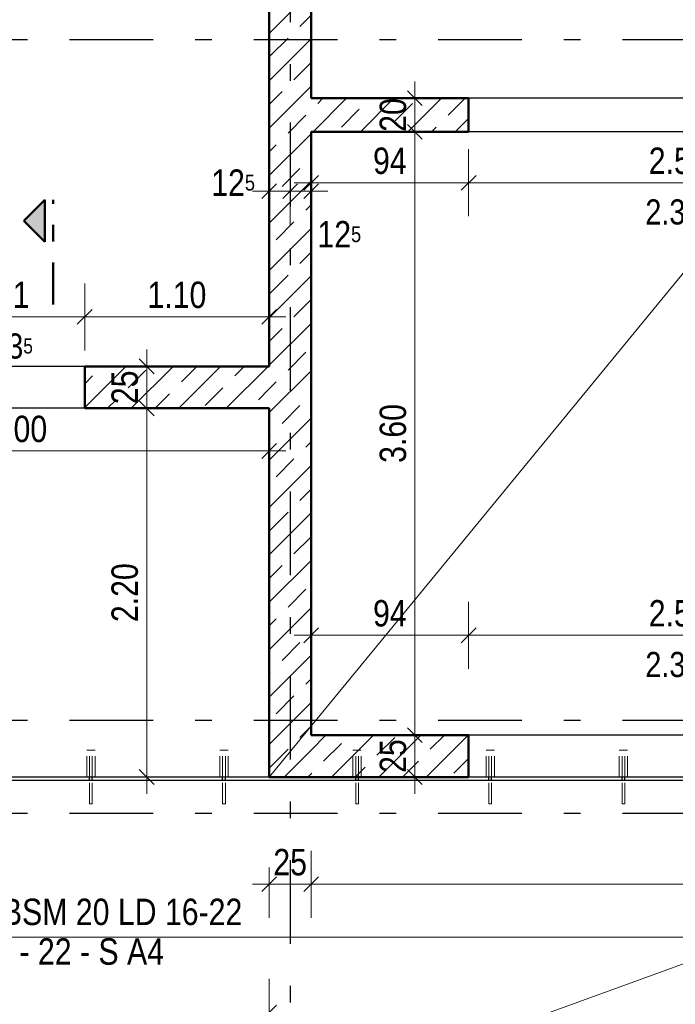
# Model space of a CAD drawing. Header units: millimetres. Extents: x 0 to 102, y -15 to 47.
# Tile 54 of 103: x 33.54 to 37.45, y 18.35 to 24.22. Entities that reach past the tile are written whole.
import ezdxf

# ---------------------------------------------------------------- set-up
doc = ezdxf.new("R2010")
doc.units = ezdxf.units.MM
for name, pattern in [('DASHDOT', [1, 0.5, -0.25, 0, -0.25]), ('DASHDOTX2', [2, 1, -0.5, 0, -0.5]), ('HIDDEN', [0.375, 0.25, -0.125])]:
    doc.linetypes.add(name, pattern=pattern)
doc.layers.add('Achsen', color=7, linetype='Continuous', lineweight=20)
doc.layers.add('Schraffuren', color=7, linetype='Continuous', lineweight=20)
doc.styles.add('Arial Narrow', font='ARIALN.TTF')
doc.dimstyles.new('Arch_Strakon_dimstyle', dxfattribs={"dimtxt": 15.75, "dimasz": 1, "dimexe": 1.25, "dimexo": 0.0625, "dimgap": 1, "dimtad": 0, "dimzin": 12, "dimdsep": 46, "dimtxsty": 'Arial Narrow', "dimblk": 'Arrowhead_Tick', "dimsah": 1, "dimcen": 0, "dimse1": 1, "dimse2": 1, "dimclrd": 6, "dimclrt": 2, "dimazin": 0, "dimtfac": 1, "dimtdec": 4, "dimtmove": 0, "dimatfit": 3, "dimldrblk": 'NONE', "dimfxl": 1, "dimtvp": 1, "dimtolj": 1, "dimtzin": 0, "dimlwd": 13, "dimarcsym": 2})
pattern_1 = [(45, (0, 0), (-0.14142136, 0.14142136), [0.15, -0.1]), (45, (-0.07071, 0.07071), (-0.14142136, 0.14142136), [])]

# ---------------------------------------------------------------- blocks, each defined once
blk = doc.blocks.new('Arrowhead_Tick')
at = {"color": 0, "linetype": 'Continuous', "lineweight": -2}
for p, q in [((0, 20), (0, -10)), ((-1, 0), (0, 0)), ((10, 0), (0, 0))]:
    blk.add_line(p, q, dxfattribs=at)
at = {"color": 2, "linetype": 'Continuous', "lineweight": 35}
blk.add_line((4.42, 4.42), (-4.42, -4.42), dxfattribs=at)
blk = doc.blocks.new('*D57')
at = {"layer": 'Achsen', "color": 6, "linetype": 'Continuous', "lineweight": 13}
blk.add_line((32.0407, 21.65), (35.0207, 21.65), dxfattribs=at)
at = {"layer": 'Defpoints', "color": 0}
for p in [(32.0307, 21.9045), (35.0307, 21.9045), (35.0307, 21.65)]:
    blk.add_point(p, dxfattribs=at)
at = {"layer": 'Achsen', "color": 6, "lineweight": 13, "xscale": 0.01, "yscale": 0.01, "zscale": 0.01}
blk.add_blockref('Arrowhead_Tick', (35.0307, 21.65), dxfattribs=at)
at = {"layer": 'Achsen', "color": 6, "lineweight": 13, "xscale": 0.01, "yscale": 0.01, "zscale": 0.01, "rotation": 180}
blk.add_blockref('Arrowhead_Tick', (32.0307, 21.65), dxfattribs=at)
at = {"layer": 'Achsen', "color": 2, "lineweight": 35, "insert": (33.5307, 21.7804), "char_height": 0.1575, "attachment_point": 5, "style": 'Arial Narrow'}
blk.add_mtext('\\A1;3.00', dxfattribs=at)
blk = doc.blocks.new('_None')
blk = doc.blocks.new('*D156')
at = {"layer": 'Achsen', "color": 6, "linetype": 'Continuous', "lineweight": 13}
blk.add_line((35.2907, 23.25), (36.2107, 23.25), dxfattribs=at)
at = {"layer": 'Defpoints', "color": 0}
for p in [(35.2807, 23.7545), (36.2207, 23.5544), (36.2207, 23.25)]:
    blk.add_point(p, dxfattribs=at)
at = {"layer": 'Achsen', "color": 6, "lineweight": 13, "xscale": 0.01, "yscale": 0.01, "zscale": 0.01}
blk.add_blockref('Arrowhead_Tick', (36.2207, 23.25), dxfattribs=at)
at = {"layer": 'Achsen', "color": 6, "lineweight": 13, "xscale": 0.01, "yscale": 0.01, "zscale": 0.01, "rotation": 180}
blk.add_blockref('Arrowhead_Tick', (35.2807, 23.25), dxfattribs=at)
at = {"layer": 'Achsen', "color": 2, "lineweight": 35, "insert": (35.7507, 23.3804), "char_height": 0.1575, "attachment_point": 5, "style": 'Arial Narrow'}
blk.add_mtext('\\A1;94', dxfattribs=at)
blk = doc.blocks.new('*D157')
at = {"layer": 'Achsen', "color": 6, "linetype": 'Continuous', "lineweight": 13}
blk.add_line((36.2307, 23.25), (38.7107, 23.25), dxfattribs=at)
at = {"layer": 'Defpoints', "color": 0}
for p in [(36.2207, 23.5544), (38.7207, 23.5544), (38.7207, 23.25)]:
    blk.add_point(p, dxfattribs=at)
at = {"layer": 'Achsen', "color": 6, "lineweight": 13, "xscale": 0.01, "yscale": 0.01, "zscale": 0.01}
blk.add_blockref('Arrowhead_Tick', (38.7207, 23.25), dxfattribs=at)
at = {"layer": 'Achsen', "color": 6, "lineweight": 13, "xscale": 0.01, "yscale": 0.01, "zscale": 0.01, "rotation": 180}
blk.add_blockref('Arrowhead_Tick', (36.2207, 23.25), dxfattribs=at)
at = {"layer": 'Achsen', "color": 2, "lineweight": 35, "insert": (37.4707, 23.3804), "char_height": 0.1575, "attachment_point": 5, "style": 'Arial Narrow'}
blk.add_mtext('\\A1;2.50', dxfattribs=at)
blk = doc.blocks.new('*D176')
at = {"layer": 'Achsen', "color": 6, "linetype": 'Continuous', "lineweight": 13}
blk.add_line((34.3, 19.7145), (34.3, 21.8945), dxfattribs=at)
at = {"layer": 'Defpoints', "color": 0}
for p in [(32.0307, 21.9045), (34.3, 21.9045), (35.0307, 19.7045)]:
    blk.add_point(p, dxfattribs=at)
at = {"layer": 'Achsen', "color": 6, "lineweight": 13, "xscale": 0.01, "yscale": 0.01, "zscale": 0.01}
for p, rotation in [((34.3, 21.9045), 90), ((34.3, 19.7045), 270)]:
    blk.add_blockref('Arrowhead_Tick', p, dxfattribs=dict(at, rotation=rotation))
at = {"layer": 'Achsen', "color": 2, "lineweight": 35, "insert": (34.1696, 20.8045), "char_height": 0.1575, "attachment_point": 5, "rotation": 90, "style": 'Arial Narrow'}
blk.add_mtext('\\A1;2.20', dxfattribs=at)
blk = doc.blocks.new('*D177')
at = {"layer": 'Achsen', "color": 6, "linetype": 'Continuous', "lineweight": 13}
blk.add_line((35.9, 19.7145), (35.9, 19.9445), dxfattribs=at)
at = {"layer": 'Defpoints', "color": 0}
for p in [(35.9, 19.9545), (36.2207, 19.9545), (36.2207, 19.7045)]:
    blk.add_point(p, dxfattribs=at)
at = {"layer": 'Achsen', "color": 6, "lineweight": 13, "xscale": 0.01, "yscale": 0.01, "zscale": 0.01}
for p, rotation in [((35.9, 19.9545), 90), ((35.9, 19.7045), 270)]:
    blk.add_blockref('Arrowhead_Tick', p, dxfattribs=dict(at, rotation=rotation))
at = {"layer": 'Achsen', "color": 2, "lineweight": 35, "insert": (35.7696, 19.8295), "char_height": 0.1575, "attachment_point": 5, "rotation": 90, "style": 'Arial Narrow'}
blk.add_mtext('\\A1;25', dxfattribs=at)
blk = doc.blocks.new('*D178')
at = {"layer": 'Achsen', "color": 6, "linetype": 'Continuous', "lineweight": 13}
blk.add_line((35.9, 19.9645), (35.9, 23.5444), dxfattribs=at)
at = {"layer": 'Defpoints', "color": 0}
for p in [(35.9, 23.5544), (36.2207, 23.5544), (36.2207, 19.9545)]:
    blk.add_point(p, dxfattribs=at)
at = {"layer": 'Achsen', "color": 6, "lineweight": 13, "xscale": 0.01, "yscale": 0.01, "zscale": 0.01}
for p, rotation in [((35.9, 23.5544), 90), ((35.9, 19.9545), 270)]:
    blk.add_blockref('Arrowhead_Tick', p, dxfattribs=dict(at, rotation=rotation))
at = {"layer": 'Achsen', "color": 2, "lineweight": 35, "insert": (35.7696, 21.7544), "char_height": 0.1575, "attachment_point": 5, "rotation": 90, "style": 'Arial Narrow'}
blk.add_mtext('\\A1;3.60', dxfattribs=at)
blk = doc.blocks.new('*D179')
at = {"layer": 'Achsen', "color": 6, "linetype": 'Continuous', "lineweight": 13}
blk.add_line((35.9, 23.5644), (35.9, 23.7445), dxfattribs=at)
at = {"layer": 'Defpoints', "color": 0}
for p in [(35.9, 23.7545), (36.2207, 23.7545), (36.2207, 23.5544)]:
    blk.add_point(p, dxfattribs=at)
at = {"layer": 'Achsen', "color": 6, "lineweight": 13, "xscale": 0.01, "yscale": 0.01, "zscale": 0.01}
for p, rotation in [((35.9, 23.7545), 90), ((35.9, 23.5544), 270)]:
    blk.add_blockref('Arrowhead_Tick', p, dxfattribs=dict(at, rotation=rotation))
at = {"layer": 'Achsen', "color": 2, "lineweight": 35, "insert": (35.7696, 23.6544), "char_height": 0.1575, "attachment_point": 5, "rotation": 90, "style": 'Arial Narrow'}
blk.add_mtext('\\A1;20', dxfattribs=at)
blk = doc.blocks.new('*D180')
at = {"layer": 'Achsen', "color": 6, "linetype": 'Continuous', "lineweight": 13}
blk.add_line((34.3, 21.9145), (34.3, 22.1445), dxfattribs=at)
at = {"layer": 'Defpoints', "color": 0}
for p in [(33.9302, 22.1545), (34.3, 22.1545), (32.0307, 21.9045)]:
    blk.add_point(p, dxfattribs=at)
at = {"layer": 'Achsen', "color": 6, "lineweight": 13, "xscale": 0.01, "yscale": 0.01, "zscale": 0.01}
for p, rotation in [((34.3, 22.1545), 90), ((34.3, 21.9045), 270)]:
    blk.add_blockref('Arrowhead_Tick', p, dxfattribs=dict(at, rotation=rotation))
at = {"layer": 'Achsen', "color": 2, "lineweight": 35, "insert": (34.1696, 22.0295), "char_height": 0.1575, "attachment_point": 5, "rotation": 90, "style": 'Arial Narrow'}
blk.add_mtext('\\A1;25', dxfattribs=at)
blk = doc.blocks.new('*D182')
at = {"layer": 'Achsen', "color": 6, "linetype": 'Continuous', "lineweight": 13}
blk.add_line((33.9402, 22.45), (35.0207, 22.45), dxfattribs=at)
at = {"layer": 'Defpoints', "color": 0}
for p in [(35.0307, 22.45), (33.9302, 22.1545), (35.0307, 22.1545)]:
    blk.add_point(p, dxfattribs=at)
at = {"layer": 'Achsen', "color": 6, "lineweight": 13, "xscale": 0.01, "yscale": 0.01, "zscale": 0.01}
blk.add_blockref('Arrowhead_Tick', (35.0307, 22.45), dxfattribs=at)
at = {"layer": 'Achsen', "color": 6, "lineweight": 13, "xscale": 0.01, "yscale": 0.01, "zscale": 0.01, "rotation": 180}
blk.add_blockref('Arrowhead_Tick', (33.9302, 22.45), dxfattribs=at)
at = {"layer": 'Achsen', "color": 2, "lineweight": 35, "insert": (34.4804, 22.5804), "char_height": 0.1575, "attachment_point": 5, "style": 'Arial Narrow'}
blk.add_mtext('\\A1;1.10', dxfattribs=at)
blk = doc.blocks.new('*D183')
at = {"layer": 'Achsen', "color": 6, "linetype": 'Continuous', "lineweight": 13}
blk.add_line((32.9302, 22.45), (33.9202, 22.45), dxfattribs=at)
at = {"layer": 'Defpoints', "color": 0}
for p in [(33.9302, 22.45), (32.9202, 22.1545), (33.9302, 22.1545)]:
    blk.add_point(p, dxfattribs=at)
at = {"layer": 'Achsen', "color": 6, "lineweight": 13, "xscale": 0.01, "yscale": 0.01, "zscale": 0.01}
blk.add_blockref('Arrowhead_Tick', (33.9302, 22.45), dxfattribs=at)
at = {"layer": 'Achsen', "color": 6, "lineweight": 13, "xscale": 0.01, "yscale": 0.01, "zscale": 0.01, "rotation": 180}
blk.add_blockref('Arrowhead_Tick', (32.9202, 22.45), dxfattribs=at)
at = {"layer": 'Achsen', "color": 2, "lineweight": 35, "insert": (33.4252, 22.5804), "char_height": 0.1575, "attachment_point": 5, "style": 'Arial Narrow'}
blk.add_mtext('\\A1;1.01', dxfattribs=at)
blk = doc.blocks.new('*D184')
at = {"layer": 'Achsen', "color": 6, "linetype": 'Continuous', "lineweight": 13}
blk.add_line((35.0407, 19.0652), (35.2707, 19.0652), dxfattribs=at)
at = {"layer": 'Defpoints', "color": 0}
for p in [(35.2807, 19.9545), (35.0307, 19.7045), (35.2807, 19.0652)]:
    blk.add_point(p, dxfattribs=at)
at = {"layer": 'Achsen', "color": 6, "lineweight": 13, "xscale": 0.01, "yscale": 0.01, "zscale": 0.01}
blk.add_blockref('Arrowhead_Tick', (35.2807, 19.0652), dxfattribs=at)
at = {"layer": 'Achsen', "color": 6, "lineweight": 13, "xscale": 0.01, "yscale": 0.01, "zscale": 0.01, "rotation": 180}
blk.add_blockref('Arrowhead_Tick', (35.0307, 19.0652), dxfattribs=at)
at = {"layer": 'Achsen', "color": 2, "lineweight": 35, "insert": (35.1557, 19.1956), "char_height": 0.1575, "attachment_point": 5, "style": 'Arial Narrow'}
blk.add_mtext('\\A1;25', dxfattribs=at)
blk = doc.blocks.new('*D185')
at = {"layer": 'Achsen', "color": 6, "linetype": 'Continuous', "lineweight": 13}
blk.add_line((35.2907, 19.0652), (46.0757, 19.0652), dxfattribs=at)
at = {"layer": 'Defpoints', "color": 0}
for p in [(35.2807, 19.9545), (46.0857, 19.9545), (46.0857, 19.0652)]:
    blk.add_point(p, dxfattribs=at)
at = {"layer": 'Achsen', "color": 6, "lineweight": 13, "xscale": 0.01, "yscale": 0.01, "zscale": 0.01}
blk.add_blockref('Arrowhead_Tick', (46.0857, 19.0652), dxfattribs=at)
at = {"layer": 'Achsen', "color": 6, "lineweight": 13, "xscale": 0.01, "yscale": 0.01, "zscale": 0.01, "rotation": 180}
blk.add_blockref('Arrowhead_Tick', (35.2807, 19.0652), dxfattribs=at)
at = {"layer": 'Achsen', "color": 2, "lineweight": 35, "insert": (40.6832, 19.1956), "char_height": 0.1575, "attachment_point": 5, "style": 'Arial Narrow'}
blk.add_mtext('\\A1;10.80{\\A1;\\H.6x;\\S5;}', dxfattribs=at)
blk = doc.blocks.new('*D355')
at = {"layer": 'Achsen', "color": 6, "linetype": 'Continuous', "lineweight": 13}
blk.add_line((25.8403, 18.3), (35.0207, 18.3), dxfattribs=at)
at = {"layer": 'Defpoints', "color": 0}
for p in [(35.0307, 19.7045), (35.0307, 18.3), (25.8303, 14.0536)]:
    blk.add_point(p, dxfattribs=at)
at = {"layer": 'Achsen', "color": 6, "lineweight": 13, "xscale": 0.01, "yscale": 0.01, "zscale": 0.01}
blk.add_blockref('Arrowhead_Tick', (35.0307, 18.3), dxfattribs=at)
at = {"layer": 'Achsen', "color": 6, "lineweight": 13, "xscale": 0.01, "yscale": 0.01, "zscale": 0.01, "rotation": 180}
blk.add_blockref('Arrowhead_Tick', (25.8303, 18.3), dxfattribs=at)
at = {"layer": 'Achsen', "color": 2, "lineweight": 35, "insert": (30.4305, 18.4304), "char_height": 0.1575, "attachment_point": 5, "style": 'Arial Narrow'}
blk.add_mtext('\\A1;9.20', dxfattribs=at)
blk = doc.blocks.new('*D356')
at = {"layer": 'Achsen', "color": 6, "linetype": 'Continuous', "lineweight": 13}
blk.add_line((35.0407, 18.3), (40.5057, 18.3), dxfattribs=at)
at = {"layer": 'Defpoints', "color": 0}
for p in [(35.0307, 19.7045), (40.5157, 18.3), (40.5157, 14.0536)]:
    blk.add_point(p, dxfattribs=at)
at = {"layer": 'Achsen', "color": 6, "lineweight": 13, "xscale": 0.01, "yscale": 0.01, "zscale": 0.01}
blk.add_blockref('Arrowhead_Tick', (40.5157, 18.3), dxfattribs=at)
at = {"layer": 'Achsen', "color": 6, "lineweight": 13, "xscale": 0.01, "yscale": 0.01, "zscale": 0.01, "rotation": 180}
blk.add_blockref('Arrowhead_Tick', (35.0307, 18.3), dxfattribs=at)
at = {"layer": 'Achsen', "color": 2, "lineweight": 35, "insert": (37.7732, 18.4304), "char_height": 0.1575, "attachment_point": 5, "style": 'Arial Narrow'}
blk.add_mtext('\\A1;5.48{\\A1;\\H.6x;\\S5;}', dxfattribs=at)
blk = doc.blocks.new('*D358')
at = {"layer": 'Achsen', "color": 6, "linetype": 'Continuous', "lineweight": 13}
blk.add_line((25.8403, 17.85), (40.5057, 17.85), dxfattribs=at)
at = {"layer": 'Defpoints', "color": 0}
for p in [(40.5157, 19.6845), (40.5157, 17.85), (25.8303, 14.3536)]:
    blk.add_point(p, dxfattribs=at)
at = {"layer": 'Achsen', "color": 6, "lineweight": 13, "xscale": 0.01, "yscale": 0.01, "zscale": 0.01}
blk.add_blockref('Arrowhead_Tick', (40.5157, 17.85), dxfattribs=at)
at = {"layer": 'Achsen', "color": 6, "lineweight": 13, "xscale": 0.01, "yscale": 0.01, "zscale": 0.01, "rotation": 180}
blk.add_blockref('Arrowhead_Tick', (25.8303, 17.85), dxfattribs=at)
at = {"layer": 'Achsen', "color": 2, "lineweight": 35, "insert": (33.173, 17.9804), "char_height": 0.1575, "attachment_point": 5, "style": 'Arial Narrow'}
blk.add_mtext('\\A1;14.68{\\A1;\\H.6x;\\S5;}', dxfattribs=at)
blk = doc.blocks.new('*D359')
at = {"layer": 'Achsen', "color": 6, "linetype": 'Continuous', "lineweight": 13}
blk.add_line((35.2907, 20.55), (36.2107, 20.55), dxfattribs=at)
at = {"layer": 'Defpoints', "color": 0}
for p in [(36.2207, 20.55), (35.2807, 19.9545), (36.2207, 19.9545)]:
    blk.add_point(p, dxfattribs=at)
at = {"layer": 'Achsen', "color": 6, "lineweight": 13, "xscale": 0.01, "yscale": 0.01, "zscale": 0.01}
for p, rotation in [((36.2207, 20.55), 1.082742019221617e-12), ((35.2807, 20.55), 180.0000000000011)]:
    blk.add_blockref('Arrowhead_Tick', p, dxfattribs=dict(at, rotation=rotation))
at = {"layer": 'Achsen', "color": 2, "lineweight": 35, "insert": (35.7507, 20.6804), "char_height": 0.1575, "attachment_point": 5, "style": 'Arial Narrow'}
blk.add_mtext('\\A1;94', dxfattribs=at)
blk = doc.blocks.new('*D360')
at = {"layer": 'Achsen', "color": 6, "linetype": 'Continuous', "lineweight": 13}
blk.add_line((36.2307, 20.55), (38.7107, 20.55), dxfattribs=at)
at = {"layer": 'Defpoints', "color": 0}
for p in [(38.7207, 20.55), (36.2207, 19.9545), (38.7207, 19.9545)]:
    blk.add_point(p, dxfattribs=at)
at = {"layer": 'Achsen', "color": 6, "lineweight": 13, "xscale": 0.01, "yscale": 0.01, "zscale": 0.01}
blk.add_blockref('Arrowhead_Tick', (38.7207, 20.55), dxfattribs=at)
at = {"layer": 'Achsen', "color": 6, "lineweight": 13, "xscale": 0.01, "yscale": 0.01, "zscale": 0.01, "rotation": 180.0000000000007}
blk.add_blockref('Arrowhead_Tick', (36.2207, 20.55), dxfattribs=at)
at = {"layer": 'Achsen', "color": 2, "lineweight": 35, "insert": (37.4707, 20.6804), "char_height": 0.1575, "attachment_point": 5, "style": 'Arial Narrow'}
blk.add_mtext('\\A1;2.50', dxfattribs=at)
blk = doc.blocks.new('*D389')
at = {"layer": 'Achsen', "color": 6, "linetype": 'Continuous', "lineweight": 13}
blk.add_line((25.9903, 18.75), (40.3573, 18.75), dxfattribs=at)
at = {"layer": 'Defpoints', "color": 0}
for p in [(25.9803, 19.5445), (40.3673, 19.5445), (40.3673, 18.75)]:
    blk.add_point(p, dxfattribs=at)
at = {"layer": 'Achsen', "color": 6, "lineweight": 13, "xscale": 0.01, "yscale": 0.01, "zscale": 0.01}
blk.add_blockref('Arrowhead_Tick', (40.3673, 18.75), dxfattribs=at)
at = {"layer": 'Achsen', "color": 6, "lineweight": 13, "xscale": 0.01, "yscale": 0.01, "zscale": 0.01, "rotation": 180}
blk.add_blockref('Arrowhead_Tick', (25.9803, 18.75), dxfattribs=at)
blk = doc.blocks.new('*D521')
at = {"color": 6, "linetype": 'Continuous', "lineweight": 13}
blk.add_line((35.0407, 23.2), (35.1457, 23.2), dxfattribs=at)
at = {"layer": 'Defpoints', "color": 0}
for p in [(35.0307, 24.1045), (35.1557, 24.1045), (35.1557, 23.2)]:
    blk.add_point(p, dxfattribs=at)
at = {"color": 6, "lineweight": 13, "xscale": 0.01, "yscale": 0.01, "zscale": 0.01}
blk.add_blockref('Arrowhead_Tick', (35.1557, 23.2), dxfattribs=at)
at = {"color": 6, "lineweight": 13, "xscale": 0.01, "yscale": 0.01, "zscale": 0.01, "rotation": 180}
blk.add_blockref('Arrowhead_Tick', (35.0307, 23.2), dxfattribs=at)
at = {"color": 2, "lineweight": 35, "insert": (34.8155, 23.25), "char_height": 0.1575, "attachment_point": 5, "style": 'Arial Narrow'}
blk.add_mtext('\\A1;12{\\A1;\\H.6x;\\S5;}', dxfattribs=at)
blk = doc.blocks.new('*D522')
at = {"color": 6, "linetype": 'Continuous', "lineweight": 13}
blk.add_line((35.1657, 23.2), (35.2707, 23.2), dxfattribs=at)
at = {"layer": 'Defpoints', "color": 0}
for p in [(35.1557, 24.1045), (35.2807, 23.7545), (35.2807, 23.2)]:
    blk.add_point(p, dxfattribs=at)
at = {"color": 6, "lineweight": 13, "xscale": 0.01, "yscale": 0.01, "zscale": 0.01}
blk.add_blockref('Arrowhead_Tick', (35.2807, 23.2), dxfattribs=at)
at = {"color": 6, "lineweight": 13, "xscale": 0.01, "yscale": 0.01, "zscale": 0.01, "rotation": 180}
blk.add_blockref('Arrowhead_Tick', (35.1557, 23.2), dxfattribs=at)
at = {"color": 2, "lineweight": 35, "insert": (35.4489, 22.9423), "char_height": 0.1575, "attachment_point": 5, "style": 'Arial Narrow'}
blk.add_mtext('\\A1;12{\\A1;\\H.6x;\\S5;}', dxfattribs=at)

msp = doc.modelspace()

# ---------------------------------------------------------------- hatches: boundary and pattern name
at = {"lineweight": 13, "true_color": 0x0000ff}
msp.add_hatch(color=5, dxfattribs=at).paths.add_polyline_path([(33.5672645, 23.0228572), (33.6922645, 22.8978572), (33.6922645, 23.1478572)])
at = {"layer": 'Schraffuren', "lineweight": 13}
h = msp.add_hatch(dxfattribs=at)
h.set_pattern_fill('bB', color=6, scale=0.01, angle=45, style=0, pattern_type=2)
h.set_pattern_definition(pattern_1)
h.paths.add_polyline_path([(35.2806918, 35.8644708), (35.2806918, 19.7044708), (35.0306918, 19.7044708), (35.0306918, 35.8644743)])
h = msp.add_hatch(dxfattribs=at)
h.set_pattern_fill('bB', color=6, scale=0.01, angle=45, style=0, pattern_type=2)
h.set_pattern_definition(pattern_1)
h.paths.add_polyline_path([(36.2206918, 23.5544768), (35.2806918, 23.5544768), (35.2806918, 23.7544768), (36.2206918, 23.7544768)])
h = msp.add_hatch(dxfattribs=at)
h.set_pattern_fill('bB', color=6, scale=0.01, angle=45, style=0, pattern_type=2)
h.set_pattern_definition(pattern_1)
h.paths.add_polyline_path([(35.0306853, 21.9044708), (33.930185, 21.9044708), (33.930185, 22.1544708), (35.0306853, 22.1544708)])
h = msp.add_hatch(dxfattribs=at)
h.set_pattern_fill('bB', color=6, scale=0.01, angle=45, style=0, pattern_type=2)
h.set_pattern_definition(pattern_1)
h.paths.add_polyline_path([(36.2206918, 19.7044743), (35.2806918, 19.7044708), (35.2806918, 19.9544743), (36.2206918, 19.9544743)])

# ---------------------------------------------------------------- linework, layer by layer
at = {"color": 4, "linetype": 'Continuous', "lineweight": 50}
for p, q in [((35.0306853, 22.1544708), (35.0306853, 35.8644708)), ((35.2806918, 23.7544768), (35.2806918, 35.6144708)), ((36.2206918, 23.7544734), (35.2806918, 23.7544734)), ((36.2206918, 23.5544768), (36.2206918, 23.7544768)), ((35.2806918, 19.9544743), (35.2806918, 23.5544768)), ((36.2206918, 23.5544218), (35.2806918, 23.5544218)), ((33.6922645, 23.1478572), (33.5672645, 23.0228572)), ((33.6922645, 22.8978572), (33.6922645, 23.1478572)), ((33.5672645, 23.0228572), (33.6922645, 22.8978572)), ((35.0306853, 22.1544708), (33.930185, 22.1544708)), ((33.930185, 21.9044708), (33.930185, 22.1544708)), ((35.0306853, 21.9044708), (33.930185, 21.9044708)), ((35.0306853, 19.7044743), (35.0306853, 21.9044708)), ((36.2206918, 19.954471), (35.2806918, 19.954471)), ((36.2206918, 19.7044743), (36.2206918, 19.9544743)), ((35.2806918, 19.7044708), (35.0306918, 19.7044708)), ((36.2206918, 19.7044708), (35.2806918, 19.7044708))]:
    msp.add_line(p, q, dxfattribs=at)
at = {"color": 4, "linetype": 'DASHDOT', "lineweight": 50, "ltscale": 0.5}
msp.add_line((33.7422645, 22.5246798), (33.7422645, 23.1478572), dxfattribs=at)
at = {"color": 6, "linetype": 'HIDDEN', "lineweight": 13, "ltscale": 0.5}
for p, q in [((33.9440201, 19.8644743), (33.9421171, 19.8644743)), ((33.9421171, 19.7044743), (33.9421171, 19.8644743)), ((33.9494394, 19.8644743), (33.9440201, 19.8644743)), ((33.95755, 19.8644743), (33.9494394, 19.8644743)), ((33.9671171, 19.8644743), (33.95755, 19.8644743)), ((33.9589658, 19.7044708), (33.9589658, 19.8644743)), ((33.9766841, 19.8644743), (33.9671171, 19.8644743)), ((33.9749658, 19.7044708), (33.9749658, 19.8644743)), ((33.9847947, 19.8644743), (33.9766841, 19.8644743)), ((33.990214, 19.8644743), (33.9847947, 19.8644743)), ((33.9921171, 19.8644743), (33.990214, 19.8644743)), ((33.9921171, 19.7044743), (33.9921171, 19.8644743)), ((34.7381867, 19.8644743), (34.7362837, 19.8644743)), ((34.7362837, 19.7044743), (34.7362837, 19.8644743)), ((34.7436061, 19.8644743), (34.7381867, 19.8644743)), ((34.7517166, 19.8644743), (34.7436061, 19.8644743)), ((34.7612837, 19.8644743), (34.7517166, 19.8644743)), ((34.7531325, 19.7044708), (34.7531325, 19.8644743)), ((34.7708508, 19.8644743), (34.7612837, 19.8644743)), ((34.7691325, 19.7044708), (34.7691325, 19.8644743)), ((34.7789614, 19.8644743), (34.7708508, 19.8644743)), ((34.7843807, 19.8644743), (34.7789614, 19.8644743)), ((34.7862837, 19.8644743), (34.7843807, 19.8644743)), ((34.7862837, 19.7044743), (34.7862837, 19.8644743)), ((35.5323534, 19.8644743), (35.5304504, 19.8644743)), ((35.5304504, 19.7044743), (35.5304504, 19.8644743)), ((35.5377727, 19.8644743), (35.5323534, 19.8644743)), ((35.5458833, 19.8644743), (35.5377727, 19.8644743)), ((35.5554504, 19.8644743), (35.5458833, 19.8644743)), ((35.5472992, 19.7044708), (35.5472992, 19.8644743)), ((35.5650175, 19.8644743), (35.5554504, 19.8644743)), ((35.5632984, 19.7044708), (35.5632984, 19.8644743)), ((35.5731281, 19.8644743), (35.5650175, 19.8644743)), ((35.5785474, 19.8644743), (35.5731281, 19.8644743)), ((35.5804504, 19.8644743), (35.5785474, 19.8644743)), ((35.5804504, 19.7044743), (35.5804504, 19.8644743)), ((36.3265201, 19.8644743), (36.3246171, 19.8644743)), ((36.3246171, 19.7044743), (36.3246171, 19.8644743)), ((36.3319394, 19.8644743), (36.3265201, 19.8644743)), ((36.34005, 19.8644743), (36.3319394, 19.8644743)), ((36.3496171, 19.8644743), (36.34005, 19.8644743)), ((36.3414658, 19.7044708), (36.3414658, 19.8644743)), ((36.3591841, 19.8644743), (36.3496171, 19.8644743)), ((36.3574658, 19.7044708), (36.3574658, 19.8644743)), ((36.3672947, 19.8644743), (36.3591841, 19.8644743)), ((36.372714, 19.8644743), (36.3672947, 19.8644743)), ((36.3746171, 19.8644743), (36.372714, 19.8644743)), ((36.3746171, 19.7044743), (36.3746171, 19.8644743)), ((37.1206867, 19.8644743), (37.1187837, 19.8644743)), ((37.1187837, 19.7044743), (37.1187837, 19.8644743)), ((37.1261061, 19.8644743), (37.1206867, 19.8644743)), ((37.1342166, 19.8644743), (37.1261061, 19.8644743)), ((37.1437837, 19.8644743), (37.1342166, 19.8644743)), ((37.1356325, 19.7044708), (37.1356325, 19.8644743)), ((37.1533508, 19.8644743), (37.1437837, 19.8644743)), ((37.1516325, 19.7044708), (37.1516325, 19.8644743)), ((37.1614614, 19.8644743), (37.1533508, 19.8644743)), ((37.1668807, 19.8644743), (37.1614614, 19.8644743)), ((37.1687837, 19.8644743), (37.1668807, 19.8644743)), ((37.1687837, 19.7044743), (37.1687837, 19.8644743)), ((33.9589658, 19.5444743), (33.9589658, 19.6844613)), ((33.9749658, 19.5444743), (33.9749658, 19.6844613)), ((34.7531325, 19.5444743), (34.7531325, 19.6844613)), ((34.7691325, 19.5444743), (34.7691325, 19.6844613)), ((35.5472992, 19.5444743), (35.5472992, 19.6844613)), ((35.5632984, 19.5444743), (35.5632984, 19.6844613)), ((36.3414658, 19.5444743), (36.3414658, 19.6844613)), ((36.3574658, 19.5444743), (36.3574658, 19.6844613)), ((37.1356325, 19.5444743), (37.1356325, 19.6844613)), ((37.1516325, 19.5444743), (37.1516325, 19.6844613)), ((33.9595748, 19.5444743), (33.9589658, 19.5444743)), ((33.961309, 19.5444743), (33.9595748, 19.5444743)), ((33.9639044, 19.5444743), (33.961309, 19.5444743)), ((33.9669658, 19.5444743), (33.9639044, 19.5444743)), ((33.9700273, 19.5444743), (33.9669658, 19.5444743)), ((33.9726227, 19.5444743), (33.9700273, 19.5444743)), ((33.9743569, 19.5444743), (33.9726227, 19.5444743)), ((33.9749658, 19.5444743), (33.9743569, 19.5444743)), ((34.7537415, 19.5444743), (34.7531325, 19.5444743)), ((34.7554757, 19.5444743), (34.7537415, 19.5444743)), ((34.758071, 19.5444743), (34.7554757, 19.5444743)), ((34.7611325, 19.5444743), (34.758071, 19.5444743)), ((34.764194, 19.5444743), (34.7611325, 19.5444743)), ((34.7667894, 19.5444743), (34.764194, 19.5444743)), ((34.7685235, 19.5444743), (34.7667894, 19.5444743)), ((34.7691325, 19.5444743), (34.7685235, 19.5444743)), ((35.5479081, 19.5444743), (35.5472992, 19.5444743)), ((35.5496423, 19.5444743), (35.5479081, 19.5444743)), ((35.5522377, 19.5444743), (35.5496423, 19.5444743)), ((35.5552992, 19.5444743), (35.5522377, 19.5444743)), ((35.5583606, 19.5444743), (35.5552992, 19.5444743)), ((35.560956, 19.5444743), (35.5583606, 19.5444743)), ((35.5626902, 19.5444743), (35.560956, 19.5444743)), ((35.5632992, 19.5444743), (35.5626902, 19.5444743)), ((36.3420748, 19.5444743), (36.3414658, 19.5444743)), ((36.343809, 19.5444743), (36.3420748, 19.5444743)), ((36.3464044, 19.5444743), (36.343809, 19.5444743)), ((36.3494658, 19.5444743), (36.3464044, 19.5444743)), ((36.3525273, 19.5444743), (36.3494658, 19.5444743)), ((36.3551227, 19.5444743), (36.3525273, 19.5444743)), ((36.3568569, 19.5444743), (36.3551227, 19.5444743)), ((36.3574658, 19.5444743), (36.3568569, 19.5444743)), ((37.1362415, 19.5444743), (37.1356325, 19.5444743)), ((37.1379757, 19.5444743), (37.1362415, 19.5444743)), ((37.140571, 19.5444743), (37.1379757, 19.5444743)), ((37.1436325, 19.5444743), (37.140571, 19.5444743)), ((37.146694, 19.5444743), (37.1436325, 19.5444743)), ((37.1492894, 19.5444743), (37.146694, 19.5444743)), ((37.1510235, 19.5444743), (37.1492894, 19.5444743)), ((37.1516325, 19.5444743), (37.1510235, 19.5444743))]:
    msp.add_line(p, q, dxfattribs=at)
at = {"color": 9, "linetype": 'Continuous', "lineweight": 0}
for centre in [(35.0306853, 24.104471), (35.1556957, 24.104471)]:
    msp.add_circle(centre, 0.00111, dxfattribs=at)
at = {"layer": 'Achsen', "color": 3, "linetype": 'DASHDOTX2', "lineweight": 25, "ltscale": 0.5}
for p, q in [((35.1556957, 39.0086435), (35.1556957, 11.9806051)), ((5.2386957, 24.104471), (50.913591, 24.104471)), ((5.2386957, 20.044471), (50.913591, 20.044471)), ((5.2386957, 19.489471), (50.913591, 19.489471))]:
    msp.add_line(p, q, dxfattribs=at)
at = {"layer": 'Achsen', "color": 5, "linetype": 'Continuous', "lineweight": 18}
for p, q in [((35.0306918, 19.7044708), (49.1260462, 36.8644743)), ((25.8302992, 14.3536435), (40.515748, 19.6844613))]:
    msp.add_line(p, q, dxfattribs=at)
at = {"layer": 'Achsen', "color": 3, "linetype": 'Continuous', "lineweight": 25}
for p, q in [((38.7206918, 23.7544734), (36.2206918, 23.7544734)), ((38.7206918, 23.5544218), (36.2206918, 23.5544218)), ((33.930185, 22.1544708), (32.920185, 22.1544708)), ((33.930185, 21.9044708), (32.920185, 21.9044708)), ((38.7206918, 19.954471), (36.2206918, 19.954471)), ((35.0306918, 19.7044708), (25.8302999, 19.7044708)), ((40.515748, 19.6844613), (25.8302999, 19.6844613)), ((33.9589658, 19.6844613), (33.9589658, 19.7044708)), ((33.9749658, 19.6844613), (33.9749658, 19.7044708)), ((34.7531325, 19.6844613), (34.7531325, 19.7044708)), ((34.7691325, 19.6844613), (34.7691325, 19.7044708)), ((35.5472992, 19.6844613), (35.5472992, 19.7044708)), ((35.5632984, 19.6844613), (35.5632984, 19.7044708)), ((38.7206918, 19.7044708), (36.2206918, 19.7044708)), ((36.3414658, 19.6844613), (36.3414658, 19.7044708)), ((36.3574658, 19.6844613), (36.3574658, 19.7044708)), ((37.1356325, 19.6844613), (37.1356325, 19.7044708)), ((37.1516325, 19.6844613), (37.1516325, 19.7044708))]:
    msp.add_line(p, q, dxfattribs=at)

# ---------------------------------------------------------------- texts
at = {"layer": 'Achsen', "color": 2, "lineweight": 35, "line_spacing_factor": 0.9, "style": 'Arial Narrow'}
for s, insert, char_height, attachment_point in [('2.33{\\A1;\\H.6x;\\S5;}', (37.4706918, 23.075), 0.15, 5), ('2.33{\\A1;\\H.6x;\\S5;}', (33.425185, 22.275), 0.15, 5), ('2.33{\\A1;\\H.6x;\\S5;}', (37.4706918, 20.375), 0.15, 5), ('Querkraftdorn Schöck o. glw. e= 80 cm, mit Brandschutzmanschette BSM 20 LD 16-22{\\P}5 x Typ LD - Q - 22 - S - A4 + 9 x Typ LD 22 - P - Zn + 5 x Typ LD - Q - 22 - S A4', (27.9354181, 18.5375823), 0.1575, 7)]:
    msp.add_mtext(s, dxfattribs=dict(at, insert=insert, char_height=char_height, attachment_point=attachment_point))

# ---------------------------------------------------------------- dimensions: what is measured, and where the dimension line sits
at = {"lineweight": 35}
for base, p1, p2, override, picture, middle in [((35.1556957, 23.2), (35.0306853, 24.104471), (35.1556957, 24.104471), {"dimscale": 0.01, "dimtxt": 15.75, "dimasz": 1, "dimgap": 5, "dimtad": 1, "dimjust": 0, "dimtih": 0, "dimtoh": 0, "dimdec": 4, "dimdsep": 46, "dimtxsty": 'Arial Narrow', "dimclrd": 6, "dimclrt": 2, "dimtix": 0, "dimtofl": 255, "dimtmove": 2, "dimatfit": 2, "dimfxl": 0, "dimfxlon": 0, "dimtvp": 31.746032, "dimlwd": 13}, '*D521', (34.815501, 23.25)), ((35.2806918, 23.2), (35.1556957, 24.104471), (35.2806918, 23.7544768), {"dimscale": 0.01, "dimtxt": 15.75, "dimasz": 1, "dimgap": 5, "dimtad": 0, "dimjust": 0, "dimtih": 0, "dimtoh": 0, "dimdec": 4, "dimdsep": 46, "dimtxsty": 'Arial Narrow', "dimclrd": 6, "dimclrt": 2, "dimtix": 0, "dimtofl": 255, "dimtmove": 2, "dimatfit": 2, "dimfxl": 0, "dimfxlon": 0, "dimtvp": 31.746032, "dimlwd": 13}, '*D522', (35.4489085, 22.9423004))]:
    dim = msp.add_linear_dim(base=base, p1=p1, p2=p2, text='12{\\A1;\\H.6x;\\S5;}', dimstyle='Arch_Strakon_dimstyle', override=override, dxfattribs=at)
    dim.commit()
    dim.dimension.update_dxf_attribs({"geometry": picture, "text_midpoint": middle, "dimtype": 160})
at = {"layer": 'Achsen', "lineweight": 35}
for base, p1, p2, angle, text, picture, middle in [((35.9, 23.7544734), (36.2206918, 23.5544218), (36.2206918, 23.7544734), 90, '20', '*D179', (35.9, 23.6544476)), ((35.9, 23.5544218), (36.2206918, 19.954471), (36.2206918, 23.5544218), 90, '3.60', '*D178', (35.9, 21.7544464)), ((34.3, 22.1544708), (32.0306853, 21.9044708), (33.930185, 22.1544708), 90, '25', '*D180', (34.3, 22.0294708)), ((34.3, 21.9044708), (35.0306853, 19.7044743), (32.0306853, 21.9044708), 90, '2.20', '*D176', (34.3, 20.8044726)), ((36.2206918, 20.55), (35.2806918, 19.954471), (36.2206918, 19.954471), 0, '94', '*D359', (35.7506918, 20.55)), ((38.7206918, 20.55), (36.2206918, 19.954471), (38.7206918, 19.954471), 0, '2.50', '*D360', (37.4706918, 20.55)), ((35.9, 19.954471), (36.2206918, 19.7044708), (36.2206918, 19.954471), 90, '25', '*D177', (35.9, 19.8294709))]:
    dim = msp.add_linear_dim(base=base, p1=p1, p2=p2, angle=angle, text=text, dimstyle='Arch_Strakon_dimstyle', override={"dimscale": 0.01, "dimtxt": 15.75, "dimasz": 1, "dimgap": 5, "dimtad": 1, "dimjust": 0, "dimtih": 0, "dimtoh": 0, "dimdec": 5, "dimdsep": 46, "dimtxsty": 'Arial Narrow', "dimclrd": 6, "dimclrt": 2, "dimtix": 1, "dimtofl": 255, "dimtmove": 0, "dimatfit": 2, "dimfxl": 0, "dimfxlon": 0, "dimtvp": 31.746032, "dimlwd": 13}, dxfattribs=at)
    dim.commit()
    dim.dimension.update_dxf_attribs({"geometry": picture, "text_midpoint": middle, "dimtype": 160})
for base, p1, p2, text, override, picture, middle in [((36.2206918, 23.25), (35.2806918, 23.7544734), (36.2206918, 23.5544218), '94', {"dimscale": 0.01, "dimtxt": 15.75, "dimasz": 1, "dimgap": 5, "dimtad": 1, "dimjust": 0, "dimtih": 0, "dimtoh": 0, "dimdec": 5, "dimdsep": 46, "dimtxsty": 'Arial Narrow', "dimclrd": 6, "dimclrt": 2, "dimtix": 1, "dimtofl": 255, "dimtmove": 0, "dimatfit": 2, "dimfxl": 0, "dimfxlon": 0, "dimtvp": 31.746032, "dimlwd": 13}, '*D156', (35.7506918, 23.25)), ((38.7206918, 23.25), (36.2206918, 23.5544218), (38.7206918, 23.5544218), '2.50', {"dimscale": 0.01, "dimtxt": 15.75, "dimasz": 1, "dimgap": 5, "dimtad": 1, "dimjust": 0, "dimtih": 0, "dimtoh": 0, "dimdec": 5, "dimdsep": 46, "dimtxsty": 'Arial Narrow', "dimclrd": 6, "dimclrt": 2, "dimtix": 1, "dimtofl": 255, "dimtmove": 0, "dimatfit": 2, "dimfxl": 0, "dimfxlon": 0, "dimtvp": 31.746032, "dimlwd": 13}, '*D157', (37.4706918, 23.25)), ((33.930185, 22.45), (32.920185, 22.1544708), (33.930185, 22.1544708), '1.01', {"dimscale": 0.01, "dimtxt": 15.75, "dimasz": 1, "dimgap": 5, "dimtad": 1, "dimjust": 0, "dimtih": 0, "dimtoh": 0, "dimdec": 5, "dimdsep": 46, "dimtxsty": 'Arial Narrow', "dimclrd": 6, "dimclrt": 2, "dimtix": 1, "dimtofl": 255, "dimtmove": 0, "dimatfit": 2, "dimfxl": 0, "dimfxlon": 0, "dimtvp": 31.746032, "dimlwd": 13}, '*D183', (33.425185, 22.45)), ((35.0306853, 22.45), (33.930185, 22.1544708), (35.0306853, 22.1544708), '1.10', {"dimscale": 0.01, "dimtxt": 15.75, "dimasz": 1, "dimgap": 5, "dimtad": 1, "dimjust": 0, "dimtih": 0, "dimtoh": 0, "dimdec": 5, "dimdsep": 46, "dimtxsty": 'Arial Narrow', "dimclrd": 6, "dimclrt": 2, "dimtix": 1, "dimtofl": 255, "dimtmove": 0, "dimatfit": 2, "dimfxl": 0, "dimfxlon": 0, "dimtvp": 31.746032, "dimlwd": 13}, '*D182', (34.4804352, 22.45)), ((35.0306853, 21.65), (32.0306853, 21.9044708), (35.0306853, 21.9044708), '3.00', {"dimscale": 0.01, "dimtxt": 15.75, "dimasz": 1, "dimgap": 5, "dimtad": 1, "dimjust": 0, "dimtih": 0, "dimtoh": 0, "dimdec": 5, "dimdsep": 46, "dimtxsty": 'Arial Narrow', "dimclrd": 6, "dimclrt": 2, "dimtix": 1, "dimtofl": 255, "dimtmove": 0, "dimatfit": 2, "dimfxl": 0, "dimfxlon": 0, "dimtvp": 31.746032, "dimlwd": 13}, '*D57', (33.5306853, 21.65)), ((35.2806918, 19.0652319), (35.0306853, 19.7044743), (35.2806918, 19.954471), '25', {"dimscale": 0.01, "dimtxt": 15.75, "dimasz": 1, "dimgap": 5, "dimtad": 1, "dimjust": 0, "dimtih": 0, "dimtoh": 0, "dimdec": 5, "dimdsep": 46, "dimtxsty": 'Arial Narrow', "dimclrd": 6, "dimclrt": 2, "dimtix": 1, "dimtofl": 255, "dimtmove": 0, "dimatfit": 2, "dimfxl": 0, "dimfxlon": 0, "dimtvp": 31.746032, "dimlwd": 13}, '*D184', (35.1556886, 19.0652319)), ((46.0856915, 19.0652319), (35.2806918, 19.954471), (46.0856915, 19.954471), '10.80{\\A1;\\H.6x;\\S5;}', {"dimscale": 0.01, "dimtxt": 15.75, "dimasz": 1, "dimgap": 5, "dimtad": 1, "dimjust": 0, "dimtih": 0, "dimtoh": 0, "dimdec": 5, "dimdsep": 46, "dimtxsty": 'Arial Narrow', "dimclrd": 6, "dimclrt": 2, "dimtix": 1, "dimtofl": 255, "dimtmove": 0, "dimatfit": 2, "dimfxl": 0, "dimfxlon": 0, "dimtvp": 31.746032, "dimlwd": 13}, '*D185', (40.6831917, 19.0652319)), ((35.0306853, 18.3), (25.8302985, 14.0536435), (35.0306853, 19.7044743), '9.20', {"dimscale": 0.01, "dimtxt": 15.75, "dimasz": 1, "dimgap": 5, "dimtad": 1, "dimjust": 0, "dimtih": 0, "dimtoh": 0, "dimdec": 5, "dimdsep": 46, "dimtxsty": 'Arial Narrow', "dimclrd": 6, "dimclrt": 2, "dimtix": 1, "dimtofl": 255, "dimtmove": 0, "dimatfit": 2, "dimfxl": 0, "dimfxlon": 0, "dimtvp": 31.746032, "dimlwd": 13}, '*D355', (30.4304919, 18.3)), ((40.515748, 17.85), (25.8302985, 14.3536435), (40.515748, 19.6844613), '14.68{\\A1;\\H.6x;\\S5;}', {"dimscale": 0.01, "dimtxt": 15.75, "dimasz": 1, "dimgap": 5, "dimtad": 1, "dimjust": 0, "dimtih": 0, "dimtoh": 0, "dimdec": 5, "dimdsep": 46, "dimtxsty": 'Arial Narrow', "dimclrd": 6, "dimclrt": 2, "dimtix": 1, "dimtofl": 255, "dimtmove": 0, "dimatfit": 2, "dimfxl": 0, "dimfxlon": 0, "dimtvp": 31.746032, "dimlwd": 13}, '*D358', (33.1730233, 17.85)), ((40.515748, 18.3), (35.0306853, 19.7044743), (40.515748, 14.0536435), '5.48{\\A1;\\H.6x;\\S5;}', {"dimscale": 0.01, "dimtxt": 15.75, "dimasz": 1, "dimgap": 5, "dimtad": 1, "dimjust": 0, "dimtih": 0, "dimtoh": 0, "dimdec": 5, "dimdsep": 46, "dimtxsty": 'Arial Narrow', "dimclrd": 6, "dimclrt": 2, "dimtix": 1, "dimtofl": 255, "dimtmove": 0, "dimatfit": 2, "dimfxl": 0, "dimfxlon": 0, "dimtvp": 31.746032, "dimlwd": 13}, '*D356', (37.7732167, 18.3)), ((40.367298, 18.75), (25.9802992, 19.5444743), (40.367298, 19.5444743), ' ', {"dimscale": 0.01, "dimtxt": 15, "dimasz": 1, "dimgap": 5, "dimtad": 1, "dimjust": 0, "dimtih": 0, "dimtoh": 0, "dimdec": 5, "dimdsep": 46, "dimtxsty": 'Arial Narrow', "dimclrd": 6, "dimclrt": 2, "dimtix": 1, "dimtofl": 255, "dimtmove": 0, "dimatfit": 2, "dimfxl": 0, "dimfxlon": 0, "dimtvp": 33.333333, "dimlwd": 13}, '*D389', (33.1737986, 18.75))]:
    dim = msp.add_linear_dim(base=base, p1=p1, p2=p2, text=text, dimstyle='Arch_Strakon_dimstyle', override=override, dxfattribs=at)
    dim.commit()
    dim.dimension.update_dxf_attribs({"geometry": picture, "text_midpoint": middle, "dimtype": 160})

doc.saveas('drawing.dxf')
